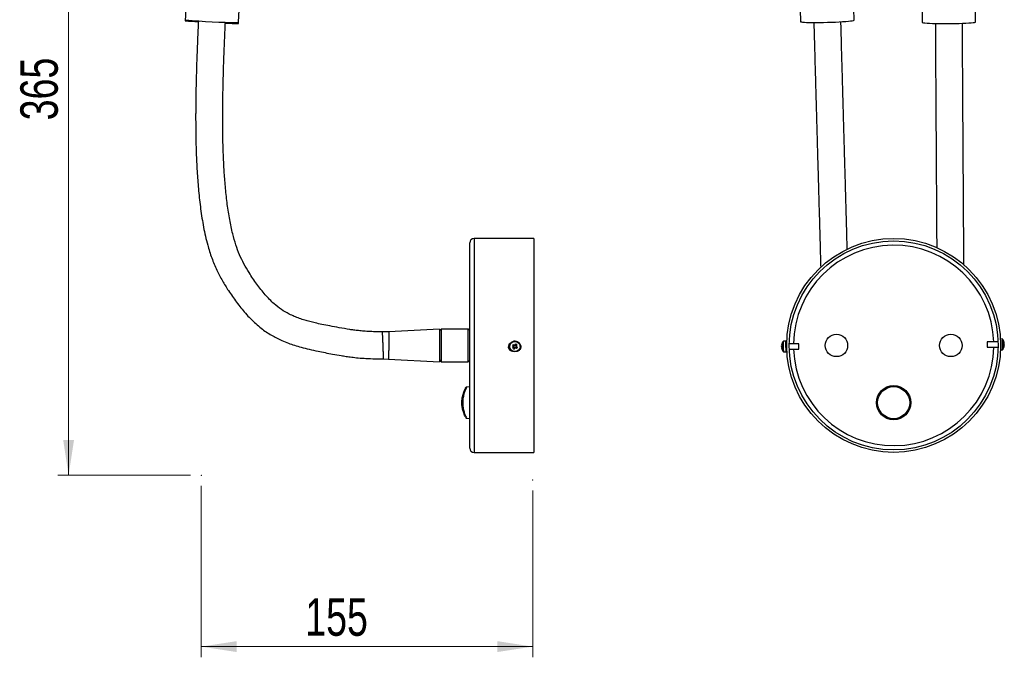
# Model space of a CAD drawing. Header units: millimetres. Extents: x 90 to 182, y 67 to 201.
# Tile 1 of 2: x 90 to 182, y 67 to 127. Entities that reach past the tile are written whole.
import ezdxf

# ---------------------------------------------------------------- set-up
doc = ezdxf.new("R2010")
doc.units = ezdxf.units.MM
doc.header["$PDSIZE"] = -1
doc.styles.add('SLDTEXTSTYLE0', font='TXT', dxfattribs={"width": 0.75})
doc.dimstyles.new('SLDDIMSTYLE0', dxfattribs={"dimtxt": 3.5, "dimasz": 3.302, "dimexe": 0, "dimexo": 0.0625, "dimgap": 0.875, "dimtad": 1, "dimlfac": 5, "dimrnd": 1e-09, "dimzin": 12, "dimdsep": 46, "dimtxsty": 'SLDTEXTSTYLE0', "dimsah": 1, "dimcen": 0.09, "dimadec": 0, "dimazin": 3, "dimtfac": 1, "dimtofl": 0, "dimtmove": 0, "dimatfit": 3, "dimfxl": 0, "dimfrac": 2, "dimtolj": 1, "dimtzin": 12, "dimarcsym": 0})

# ---------------------------------------------------------------- blocks, each defined once
blk = doc.blocks.new('_D')
at = {"color": 7, "linetype": 'Continuous', "lineweight": 18}
for p, q in [((98.207, 157.373), (93.168, 157.373)), ((94.168, 157.373), (94.168, 84.373)), ((105.572, 84.373), (93.168, 84.373))]:
    blk.add_line(p, q, dxfattribs=at)
for points in [[(94.168, 157.373), (93.66, 154.071), (94.676, 154.071)], [(94.168, 84.373), (94.676, 87.675), (93.66, 87.675)]]:
    blk.add_solid(points, dxfattribs=at)
at = {"color": 7, "linetype": 'Continuous', "lineweight": 18, "insert": (89.656, 117.544), "char_height": 3.5, "attachment_point": 1, "rotation": 90, "style": 'SLDTEXTSTYLE0'}
blk.add_mtext('365', dxfattribs=at)
blk = doc.blocks.new('_D_1')
at = {"color": 7, "linetype": 'Continuous', "lineweight": 18}
for p, q in [((106.572, 83.373), (106.572, 67.352)), ((137.572, 82.936), (137.572, 67.352)), ((106.572, 68.352), (137.572, 68.352))]:
    blk.add_line(p, q, dxfattribs=at)
for points in [[(106.572, 68.352), (109.874, 67.844), (109.874, 68.86)], [(137.572, 68.352), (134.27, 68.86), (134.27, 67.844)]]:
    blk.add_solid(points, dxfattribs=at)
at = {"color": 7, "linetype": 'Continuous', "lineweight": 18, "insert": (116.296, 72.863), "char_height": 3.5, "attachment_point": 1, "style": 'SLDTEXTSTYLE0'}
blk.add_mtext('155', dxfattribs=at)

msp = doc.modelspace()

# ---------------------------------------------------------------- linework, layer by layer
at = {"color": 7, "linetype": 'Continuous', "lineweight": 25}
for p, q in [((106.6176, 156.8056), (105.0641, 126.8464)), ((110.064, 126.7033), (111.6175, 156.6512)), ((161.7732, 156.7105), (162.615, 126.7626)), ((167.613, 126.903), (166.7712, 156.851)), ((173.7921, 156.6606), (173.9785, 126.7014)), ((178.9784, 126.7325), (178.792, 156.6917)), ((110.0574, 126.5875), (110.0634, 126.7018)), ((131.6772, 86.9039), (131.6772, 106.1039)), ((137.6772, 106.5039), (132.0772, 106.5039)), ((137.6772, 106.5039), (137.6772, 86.5039)), ((123.5125, 97.7529), (123.5126, 97.752)), ((128.8572, 98.0319), (124.1237, 97.7838)), ((128.8572, 98.0319), (128.8572, 94.9759)), ((129.0172, 98.0319), (128.8772, 97.8919)), ((128.8772, 96.4649), (128.8772, 97.8919)), ((131.5372, 98.0319), (129.0172, 98.0319)), ((129.0172, 98.0319), (129.0172, 96.4609)), ((131.6772, 97.8919), (131.5372, 98.0319)), ((131.5372, 96.4609), (131.5372, 98.0319)), ((135.404, 96.6048), (135.409, 96.6755)), ((161.2445, 96.9038), (161.0235, 96.9016)), ((161.2453, 96.8208), (161.2445, 96.9038)), ((181.0803, 96.8509), (180.051, 96.8407)), ((181.4695, 97.1048), (181.2985, 97.1031)), ((181.6321, 96.7011), (181.6616, 96.7019)), ((181.6322, 96.6945), (181.6617, 96.6972)), ((128.8772, 95.1159), (128.8772, 96.4649)), ((129.0172, 96.4609), (129.0172, 94.9759)), ((131.5372, 94.9759), (131.5372, 96.4609)), ((135.404, 96.6048), (135.404, 96.6026)), ((135.404, 96.4038), (135.404, 96.4016)), ((135.6631, 96.4707), (135.7711, 96.4018)), ((135.7099, 96.2408), (135.7824, 96.35)), ((135.8047, 96.4526), (135.7711, 96.4018)), ((135.7939, 96.3867), (135.7711, 96.4018)), ((135.7814, 96.3514), (135.8321, 96.3178)), ((135.8514, 96.5233), (135.8191, 96.4745)), ((135.8334, 96.1592), (135.9048, 96.2697)), ((135.8334, 96.1592), (135.9058, 96.2683)), ((135.854, 96.3033), (135.9048, 96.2697)), ((135.9022, 96.5311), (135.9746, 96.6409)), ((135.954, 96.5019), (135.9045, 96.5347)), ((135.9199, 96.2926), (135.9048, 96.2697)), ((135.9553, 96.28), (135.9324, 96.2951)), ((135.9553, 96.28), (135.9889, 96.3308)), ((136.0632, 96.206), (135.9553, 96.28)), ((136.0266, 96.4539), (135.9759, 96.4875)), ((136.0033, 96.3526), (136.0356, 96.4014)), ((136.0266, 96.4539), (136.0115, 96.431)), ((136.0256, 96.4495), (136.0981, 96.5592)), ((136.0981, 96.5592), (136.0266, 96.4539)), ((136.404, 96.6026), (136.394, 96.5032)), ((136.404, 96.6026), (136.404, 96.6048)), ((136.404, 96.4016), (136.404, 96.4038)), ((160.839, 96.5311), (160.8606, 96.5298)), ((160.8555, 96.5208), (160.8391, 96.5214)), ((160.8612, 96.3517), (160.8408, 96.35)), ((160.871, 96.2798), (160.8415, 96.2781)), ((161.0334, 95.9016), (161.2544, 95.9038)), ((161.3176, 96.6545), (161.2669, 96.654)), ((161.2719, 96.154), (161.3226, 96.1545)), ((162.4469, 96.6657), (161.5477, 96.6568)), ((161.5526, 96.1568), (162.4518, 96.1657)), ((180.056, 96.3407), (181.0853, 96.3509)), ((181.3084, 96.1031), (181.4794, 96.1048)), ((181.6621, 96.6561), (181.6326, 96.6564)), ((123.6196, 95.2349), (124.0868, 95.227)), ((123.62, 95.2428), (123.6199, 95.2472)), ((124.0867, 95.2259), (128.8572, 94.9759)), ((128.8772, 95.1159), (129.0172, 94.9759)), ((129.0172, 94.9759), (131.5372, 94.9759)), ((131.5372, 94.9759), (131.6772, 95.1159)), ((131.6772, 92.6355), (131.364, 92.6026)), ((131.362, 89.7054), (131.6772, 89.6722)), ((132.0772, 86.5039), (137.6772, 86.5039))]:
    msp.add_line(p, q, dxfattribs=at)
at = {"color": 1, "linetype": 'Continuous', "lineweight": 25}
for p, q in [((132.0772, 106.5039), (132.0772, 86.5039)), ((131.1085, 92.0879), (131.0122, 91.7598))]:
    msp.add_line(p, q, dxfattribs=at)
at = {"color": 7, "linetype": 'Continuous', "lineweight": 25, "flags": 128}
for points in [[(162.615, 126.7626), (162.6244, 126.7518), (162.6845, 126.7344), (162.799, 126.7191), (162.9651, 126.7065), (163.1792, 126.6966), (163.4366, 126.6898), (163.7314, 126.6862), (164.0571, 126.6858), (164.4064, 126.6888), (164.7715, 126.6949), (165.1443, 126.7042), (165.5164, 126.7163), (165.8795, 126.731), (166.2255, 126.748), (166.5467, 126.7669), (166.8358, 126.7872), (167.0866, 126.8086), (167.2932, 126.8305), (167.4512, 126.8525), (167.5569, 126.874), (167.6081, 126.8946), (167.613, 126.903)], [(173.9785, 126.7014), (173.979, 126.6989), (174.014, 126.6799), (174.1042, 126.6617), (174.2473, 126.6447), (174.4403, 126.6293), (174.6789, 126.6159), (174.9576, 126.6048), (175.2703, 126.5961), (175.61, 126.5902), (175.9691, 126.587), (176.3396, 126.5868), (176.7131, 126.5895), (177.0815, 126.5951), (177.4363, 126.6033), (177.7698, 126.6141), (178.0744, 126.6272), (178.3434, 126.6423), (178.5707, 126.6591), (178.7513, 126.6771), (178.881, 126.6961), (178.9572, 126.7155), (178.9784, 126.7325)], [(135.414, 96.5032), (135.4044, 96.5837), (135.4094, 96.6756)], [(161.2544, 95.9038), (161.2544, 95.9071), (161.2539, 95.9564), (161.2528, 96.0597), (161.2514, 96.2045), (161.2497, 96.3734), (161.248, 96.5459), (161.2465, 96.7013), (161.2453, 96.8208)], [(180.051, 96.8407), (180.0511, 96.8366), (180.0514, 96.8008), (180.0521, 96.7329), (180.053, 96.6434), (180.054, 96.5459), (180.0549, 96.4552), (180.0556, 96.3851), (180.056, 96.3463), (180.056, 96.3407)], [(181.6614, 96.7284), (181.6614, 96.726), (181.6614, 96.7233), (181.6615, 96.7203), (181.6615, 96.7171), (181.6615, 96.7137), (181.6616, 96.71), (181.6616, 96.706), (181.6616, 96.7019)], [(181.6621, 96.6561), (181.662, 96.6618), (181.662, 96.6673), (181.6619, 96.6727), (181.6619, 96.6779), (181.6618, 96.683), (181.6618, 96.6879), (181.6617, 96.6927), (181.6617, 96.6972)], [(160.839, 96.5311), (160.839, 96.5309), (160.839, 96.5304), (160.839, 96.5296), (160.839, 96.5285), (160.839, 96.5271), (160.8391, 96.5255), (160.8391, 96.5236), (160.8391, 96.5214)], [(160.8403, 96.4015), (160.8402, 96.4077), (160.8402, 96.4138), (160.8401, 96.4199), (160.8401, 96.426), (160.84, 96.432), (160.8399, 96.4379), (160.8399, 96.4437), (160.8398, 96.4495)], [(160.8403, 96.398), (160.8404, 96.3918), (160.8405, 96.3857), (160.8405, 96.3796), (160.8406, 96.3735), (160.8406, 96.3675), (160.8407, 96.3616), (160.8407, 96.3558), (160.8408, 96.35)], [(160.8416, 96.2683), (160.8416, 96.2686), (160.8416, 96.2691), (160.8416, 96.2699), (160.8416, 96.271), (160.8416, 96.2723), (160.8416, 96.274), (160.8415, 96.2759), (160.8415, 96.2781)], [(162.4473, 96.6242), (162.4469, 96.6611), (162.4469, 96.6657)], [(162.4518, 96.1657), (162.4518, 96.1708), (162.4514, 96.2085), (162.4507, 96.2778), (162.4498, 96.3681), (162.4489, 96.4656), (162.448, 96.5556), (162.4473, 96.6242)], [(181.6346, 96.6064), (181.6355, 96.5918), (181.636, 96.5828)], [(181.6631, 96.5572), (181.6631, 96.5516), (181.6632, 96.5461), (181.6632, 96.5407), (181.6633, 96.5354), (181.6633, 96.5303), (181.6634, 96.5254), (181.6634, 96.5207), (181.6635, 96.5161)], [(181.6638, 96.4849), (181.6638, 96.4874), (181.6637, 96.4901), (181.6637, 96.4931), (181.6637, 96.4963), (181.6636, 96.4997), (181.6636, 96.5034), (181.6636, 96.5073), (181.6635, 96.5115)]]:
    msp.add_lwpolyline(points, dxfattribs=at)
at = {"color": 1, "linetype": 'Continuous', "lineweight": 25, "flags": 128}
for points in [[(160.9861, 96.8022), (160.9854, 96.8688), (160.9853, 96.8821)], [(160.9949, 95.9204), (160.9948, 95.9235), (160.9944, 95.971), (160.9934, 96.0703), (160.992, 96.2096), (160.9904, 96.3719), (160.9887, 96.5379), (160.9872, 96.6873), (160.9861, 96.8022)], [(161.0243, 96.8186), (161.0236, 96.8878), (161.0235, 96.9016)], [(161.0334, 95.9016), (161.0334, 95.9049), (161.0329, 95.9542), (161.0319, 96.0575), (161.0304, 96.2023), (161.0287, 96.3712), (161.027, 96.5437), (161.0255, 96.6991), (161.0243, 96.8186)], [(181.4695, 97.1048), (181.4695, 97.1001), (181.4701, 97.047), (181.4711, 96.9405), (181.4726, 96.7935), (181.4743, 96.6237), (181.476, 96.4517), (181.4775, 96.2982), (181.4787, 96.1816), (181.4793, 96.1161), (181.4794, 96.1048)], [(181.508, 97.086), (181.5081, 97.0815), (181.5086, 97.0304), (181.5096, 96.928), (181.511, 96.7866), (181.5126, 96.6234), (181.5143, 96.458), (181.5157, 96.3103), (181.5169, 96.1982), (181.5175, 96.1352), (181.5176, 96.1244)], [(161.2669, 96.654), (161.267, 96.6494), (161.2673, 96.6125)], [(161.2673, 96.6125), (161.268, 96.5438), (161.2689, 96.4539), (161.2699, 96.3563), (161.2708, 96.2661), (161.2715, 96.1968), (161.2719, 96.159), (161.2719, 96.154)]]:
    msp.add_lwpolyline(points, dxfattribs=at)
at = {"color": 7, "linetype": 'Continuous', "lineweight": 25}
for centre, radius in [((171.3165, 96.5039), 10), ((171.3165, 96.5039), 9.77), ((135.904, 96.4016), 0.5), ((135.904, 96.4012), 0.4808), ((165.9665, 96.5039), 1.05), ((176.6665, 96.5039), 1.05), ((171.3165, 91.1539), 1.6), ((171.3165, 91.1539), 1.5)]:
    msp.add_circle(centre, radius, dxfattribs=at)
for centre, radius, start, end in [((108.1535, 166.2386), 39.5131, 265.515681, 267.302399), ((109.5423, 166.3276), 39.6277, 263.567481, 270.754294), ((110.9202, 162.6263), 36.0491, 266.687596, 268.628565), ((132.0772, 106.1039), 0.4, 90, 180), ((135.6759, 96.3731), 0.3985, 106.689895, 270.194511), ((135.904, 96.4038), 0.5, 56.507194, 179.998267), ((135.904, 96.4038), 0.5, 0.000419, 56.509762), ((161.6294, 96.4076), 0.8, 143.6233, 170.919599), ((161.0239, 96.8536), 0.048, 90.569426, 143.6233), ((161.2667, 96.674), 0.02, 180.569426, 270.569426), ((181.47, 97.0568), 0.048, 37.515553, 90.569426), ((180.8735, 96.5988), 0.8, 18.491314, 37.515553), ((181.6042, 96.8432), 0.0295, 9.52713, 26.747728), ((180.9062, 96.6144), 0.7637, 8.587032, 18.476652), ((181.5784, 96.6412), 0.103, 36.111969, 58.76656), ((180.7922, 96.6486), 0.8435, 355.650298, 5.489854), ((137.193, 95.5471), 1.7871, 144.133385, 148.879653), ((185.1782, 170.8848), 89.3823, 236.360287, 236.444526), ((136.7302, 97.6487), 1.7387, 234.069828, 238.948418), ((185.2598, 171.0083), 89.3823, 236.360287, 236.444526), ((135.904, 96.3997), 0.1314, 180.777544, 202.239204), ((135.904, 96.4026), 0.1112, 153.272641, 188.226382), ((135.904, 96.4026), 0.1112, 188.226435, 194.790313), ((135.904, 96.4026), 0.1112, 194.790525, 229.743392), ((135.904, 96.4026), 0.1112, 139.74032, 153.272717), ((135.904, 96.4026), 0.1112, 104.788696, 139.740113), ((135.904, 96.4026), 0.1112, 229.743185, 243.275061), ((135.904, 96.4026), 0.1112, 243.275138, 278.225681), ((135.904, 96.3997), 0.1314, 90.777405, 112.23713), ((135.904, 96.4026), 0.1112, 98.225627, 104.788908), ((135.904, 96.4026), 0.1112, 63.275138, 98.225681), ((135.904, 96.3998), 0.1314, 270.777405, 292.23713), ((135.904, 96.4026), 0.1112, 278.225627, 284.788908), ((135.904, 96.4026), 0.1112, 284.788696, 319.740113), ((184.8276, 170.3254), 88.7224, 236.573775, 236.658431), ((135.904, 96.4026), 0.1112, 49.743185, 63.275061), ((135.0454, 95.1024), 1.7974, 54.14957, 58.868676), ((135.904, 96.4026), 0.1112, 14.790525, 49.743392), ((135.904, 96.4026), 0.1112, 319.74032, 333.272717), ((135.904, 96.4026), 0.1112, 333.272641, 8.226382), ((135.904, 96.4026), 0.1112, 8.226435, 14.790313), ((135.904, 96.3997), 0.1314, 0.777544, 22.239204), ((184.9093, 170.4488), 88.7224, 236.573775, 236.658431), ((134.6474, 97.2316), 1.7482, 324.080618, 328.932419), ((161.4042, 96.4432), 0.572, 159.783421, 171.158219), ((161.4051, 96.3615), 0.5721, 159.784086, 171.157554), ((161.1154, 96.4745), 0.2846, 194.852574, 210.651075), ((161.4001, 96.4482), 0.5678, 189.95823, 197.370563), ((161.1166, 96.3511), 0.2846, 194.854123, 210.649527), ((161.6294, 96.4076), 0.8, 190.219254, 217.515553), ((161.1345, 96.6027), 0.2698, 171.86355, 189.274905), ((161.4823, 96.2738), 0.6143, 174.803329, 186.335274), ((161.0329, 95.9496), 0.048, 217.515553, 270.569426), ((161.2721, 96.134), 0.02, 90.569426, 180.569426), ((181.4789, 96.1528), 0.048, 270.569426, 323.6233), ((180.8735, 96.5988), 0.8, 323.6233, 342.647539), ((181.5777, 96.7152), 0.103, 302.37613, 325.025978), ((181.5798, 96.4965), 0.103, 36.1157, 58.762829), ((180.9061, 96.6151), 0.7638, 342.662931, 352.551796), ((181.5979, 96.3716), 0.0406, 337.990799, 23.147799), ((180.9065, 96.5839), 0.7638, 342.662883, 352.551844), ((132.0772, 86.9039), 0.4, 180, 270)]:
    msp.add_arc(centre, radius, start, end, dxfattribs=at)
at = {"color": 1, "linetype": 'Continuous', "lineweight": 25}
for start, end in [(2.098311, 179.040542), (182.098311, 359.040542)]:
    msp.add_arc((171.3165, 96.5039), 9.37, start, end, dxfattribs=at)
at = {"color": 7, "linetype": 'Continuous', "lineweight": 25}
for centre, major_axis, ratio, start_param, end_param in [((135.8926, 96.4121), (0.0947, 0.023), 0.9832606, 2.1916078, 2.4634983), ((135.8964, 96.3931), (0.0374, 0.0921), 0.9718346, 2.8123194, 3.0842098), ((135.9116, 96.416), (0.0967, -0.0074), 0.9869629, 0.9212419, 1.1931323), ((135.9154, 96.397), (-0.0597, 0.079), 0.9736873, 3.3367579, 3.6086483)]:
    msp.add_ellipse(centre, major_axis=major_axis, ratio=ratio, start_param=start_param, end_param=end_param, dxfattribs=at)
for points, knots in [([(106.3047, 126.8378), (106.2776, 126.2583), (106.2251, 125.1336), (106.1618, 123.5284), (106.1146, 122.09), (106.0829, 120.8528), (106.0638, 119.8203), (106.0542, 119.025), (106.0501, 118.4441), (106.0489, 118.0478), (106.0487, 117.7296), (106.0493, 117.4284), (106.051, 117.0901), (106.0541, 116.707), (106.0593, 116.2862), (106.0728, 115.4772), (106.1069, 114.2359), (106.1868, 112.6008), (106.3154, 110.9205), (106.5015, 109.2471), (106.7691, 107.5582), (107.1133, 106.0263), (107.5307, 104.6869), (107.9985, 103.5682), (108.5293, 102.556), (109.152, 101.5547), (109.8605, 100.5329), (110.6963, 99.4841), (111.4778, 98.6853), (112.1477, 98.1261), (112.6425, 97.766), (113.1277, 97.459), (113.6135, 97.1921), (114.1423, 96.9406), (114.6992, 96.7151), (115.3039, 96.5066), (115.9475, 96.3165), (116.6907, 96.1289), (117.4355, 95.9669), (118.1706, 95.8223), (118.8856, 95.6914), (119.5393, 95.575), (120.132, 95.4772), (120.6654, 95.4028), (121.2867, 95.3356), (122.0185, 95.2822), (122.8082, 95.2479), (123.3572, 95.2438), (123.6198, 95.2419)], [0, 0, 0, 0, 0.0410573, 0.0796856, 0.1136958, 0.1429157, 0.1672769, 0.1867777, 0.199208, 0.2083954, 0.2148245, 0.2217254, 0.229712, 0.2387713, 0.2488402, 0.2594963, 0.2960338, 0.3367182, 0.3753473, 0.4152795, 0.4558482, 0.4963127, 0.5262856, 0.5550124, 0.5819997, 0.6070727, 0.6384141, 0.6699393, 0.701876, 0.717267, 0.7316426, 0.7451401, 0.7578664, 0.7708354, 0.7865476, 0.8003469, 0.8160749, 0.8340129, 0.8545662, 0.8699884, 0.8870168, 0.9059925, 0.9169611, 0.9295176, 0.9440854, 0.9611654, 0.9814176, 1, 1, 1, 1]), ([(123.5127, 97.7728), (123.353, 97.7739), (122.9626, 97.7766), (122.3779, 97.7984), (121.788, 97.8342), (121.2865, 97.8794), (120.8532, 97.9305), (120.25, 98.0178), (119.5031, 98.1516), (118.6365, 98.3089), (117.8961, 98.4561), (117.2673, 98.5946), (116.7346, 98.7271), (116.2417, 98.8662), (115.762, 99.0217), (115.2697, 99.2102), (114.6958, 99.4741), (114.0507, 99.8506), (113.2918, 100.4457), (112.5234, 101.2392), (111.7559, 102.2292), (111.0968, 103.201), (110.5563, 104.118), (110.14, 104.9799), (109.7872, 105.9187), (109.4783, 107.0197), (109.2126, 108.2877), (108.9957, 109.7065), (108.8352, 111.1682), (108.7242, 112.6048), (108.6529, 113.9519), (108.6107, 115.1765), (108.5896, 116.214), (108.581, 117.0473), (108.5791, 117.5997), (108.5792, 117.9921), (108.5801, 118.3276), (108.5828, 118.7755), (108.589, 119.3953), (108.6013, 120.2022), (108.6228, 121.2111), (108.656, 122.3977), (108.703, 123.7593), (108.7618, 125.2155), (108.8089, 126.2171), (108.832, 126.7076)], [0, 0, 0, 0, 0.0125401, 0.0306642, 0.0459535, 0.0589562, 0.0702057, 0.0802207, 0.1068266, 0.1298004, 0.1493997, 0.1661169, 0.1803705, 0.192518, 0.2063358, 0.2199706, 0.2339013, 0.2559239, 0.2784694, 0.3094612, 0.3424328, 0.37679, 0.4016626, 0.4260083, 0.4519022, 0.4803655, 0.5157783, 0.5536405, 0.5931108, 0.6313019, 0.6668509, 0.6991048, 0.727579, 0.7483911, 0.7645892, 0.770984, 0.7792314, 0.7909507, 0.8061804, 0.8279335, 0.8543639, 0.8854764, 0.921212, 0.9614166, 1, 1, 1, 1]), ([(163.8525, 126.6868), (163.8541, 126.6292), (163.8761, 125.8451), (163.9174, 124.3769), (163.9749, 122.3316), (164.0283, 120.4316), (164.077, 118.6992), (164.1208, 117.1394), (164.1598, 115.7528), (164.1943, 114.5273), (164.2327, 113.1602), (164.2771, 111.5809), (164.3288, 109.7389), (164.3805, 107.902), (164.4268, 106.2522), (164.4656, 104.8727), (164.4867, 104.1222), (164.4963, 103.7826)], [0, 0, 0, 0, 0.0074717, 0.1016805, 0.1903267, 0.272557, 0.3478342, 0.414728, 0.4745723, 0.5274385, 0.5735035, 0.6517957, 0.7323576, 0.8132169, 0.8921567, 0.9512019, 1, 1, 1, 1]), ([(166.9796, 105.4852), (166.9731, 105.716), (166.9513, 106.4942), (166.9122, 107.8842), (166.8632, 109.6259), (166.8205, 111.1469), (166.7848, 112.4147), (166.7559, 113.4454), (166.7251, 114.5389), (166.6906, 115.7662), (166.6513, 117.1665), (166.607, 118.7435), (166.558, 120.487), (166.5045, 122.3899), (166.4469, 124.439), (166.4055, 125.9114), (166.3834, 126.6985), (166.3817, 126.7577)], [0, 0, 0, 0, 0.0342165, 0.1153587, 0.1984833, 0.2815253, 0.3296514, 0.3767615, 0.4262725, 0.4831138, 0.5488949, 0.6226212, 0.704213, 0.7933684, 0.8895045, 0.9916931, 1, 1, 1, 1]), ([(175.214, 126.5991), (175.2141, 126.5837), (175.2188, 125.8416), (175.2276, 124.4151), (175.2404, 122.369), (175.2522, 120.4683), (175.263, 118.7352), (175.2727, 117.1748), (175.2813, 115.7877), (175.289, 114.5617), (175.2975, 113.1941), (175.3073, 111.6145), (175.3188, 109.7708), (175.3302, 107.9369), (175.3388, 106.5484), (175.3435, 105.8036), (175.3445, 105.6359)], [0, 0, 0, 0, 0.0021918, 0.1057617, 0.2032165, 0.2936178, 0.376375, 0.4499159, 0.5157067, 0.573826, 0.6244684, 0.7105403, 0.7991074, 0.8880014, 0.9747853, 1, 1, 1, 1]), ([(177.8848, 104.0159), (177.8831, 104.2941), (177.8788, 104.9837), (177.8708, 106.2704), (177.8609, 107.8583), (177.8501, 109.6038), (177.8406, 111.1246), (177.8327, 112.393), (177.8263, 113.424), (177.8195, 114.518), (177.8119, 115.7457), (177.8031, 117.1466), (177.7933, 118.7242), (177.7825, 120.4683), (177.7706, 122.372), (177.7579, 124.4218), (177.749, 125.8522), (177.7443, 126.5969), (177.7442, 126.6135)], [0, 0, 0, 0, 0.04050471, 0.10041278, 0.17646434, 0.25437389, 0.33220603, 0.37731286, 0.42146737, 0.4678722, 0.52114735, 0.58280153, 0.65190252, 0.72837544, 0.81193743, 0.90204216, 0.9978197, 1, 1, 1, 1]), ([(124.1237, 97.7861), (123.9305, 97.7738), (123.7271, 97.7608), (123.5237, 97.7695), (123.5133, 97.77)], [0, 0, 0, 0, 0.9490505, 1, 1, 1, 1]), ([(124.1237, 97.7832), (124.1238, 97.7832), (124.1238, 97.7841), (124.1238, 97.7834), (124.1238, 97.7828)], [0, 0, 0, 0, 0.0424013, 1, 1, 1, 1]), ([(136.1774, 95.9916), (136.1882, 95.9931), (136.2434, 96.0009), (136.3312, 96.0583), (136.4229, 96.1576), (136.4748, 96.2848), (136.4824, 96.4217), (136.443, 96.5517), (136.3787, 96.6505), (136.32, 96.6874), (136.2993, 96.7004)], [0, 0, 0, 0, 0.0358038, 0.1830895, 0.3304996, 0.478035, 0.6255104, 0.7728524, 0.9201676, 1, 1, 1, 1]), ([(135.7726, 96.398), (135.7734, 96.3976), (135.7798, 96.3942), (135.7869, 96.3905), (135.7935, 96.3869), (135.7939, 96.3867)], [0, 0, 0, 0, 0.1136893, 0.9453467, 1, 1, 1, 1]), ([(135.7965, 96.3742), (135.7962, 96.3738), (135.7918, 96.3663), (135.7871, 96.3582), (135.7829, 96.3509), (135.7824, 96.35)], [0, 0, 0, 0, 0.0546533, 0.8863107, 1, 1, 1, 1]), ([(135.8756, 96.5101), (135.8752, 96.5103), (135.8685, 96.5139), (135.8615, 96.5176), (135.855, 96.521), (135.8543, 96.5214)], [0, 0, 0, 0, 0.0546533, 0.8863107, 1, 1, 1, 1]), ([(135.9022, 96.5311), (135.9017, 96.5305), (135.8974, 96.5249), (135.8928, 96.5188), (135.8884, 96.513), (135.8881, 96.5127)], [0, 0, 0, 0, 0.1136893, 0.9453467, 1, 1, 1, 1]), ([(135.9058, 96.2683), (135.9063, 96.2692), (135.9106, 96.2766), (135.9152, 96.2846), (135.9196, 96.2921), (135.9199, 96.2926)], [0, 0, 0, 0, 0.1136893, 0.9453467, 1, 1, 1, 1]), ([(135.9324, 96.2951), (135.9328, 96.2948), (135.9394, 96.2895), (135.9465, 96.2839), (135.953, 96.2787), (135.9537, 96.2781)], [0, 0, 0, 0, 0.0546533, 0.8863107, 1, 1, 1, 1]), ([(136.0115, 96.431), (136.0118, 96.4314), (136.0162, 96.4372), (136.0209, 96.4433), (136.0251, 96.4488), (136.0256, 96.4495)], [0, 0, 0, 0, 0.0546533, 0.8863107, 1, 1, 1, 1]), ([(136.0354, 96.4015), (136.0346, 96.4021), (136.0282, 96.4073), (136.0211, 96.413), (136.0145, 96.4182), (136.0141, 96.4185)], [0, 0, 0, 0, 0.1136893, 0.9453467, 1, 1, 1, 1]), ([(131.2723, 89.8245), (131.2722, 89.8246), (131.2714, 89.825), (131.1997, 89.9776), (131.1073, 90.2124), (131.0197, 90.5), (130.9512, 90.8219), (130.9297, 91.2637), (130.9927, 91.7096), (131.1059, 92.0834), (131.2087, 92.3405), (131.2752, 92.4867), (131.2757, 92.489), (131.2759, 92.4899)], [0, 0, 0, 0, 0.0185991, 0.1304556, 0.2431822, 0.2959586, 0.3976285, 0.5045772, 0.6230818, 0.7374622, 0.8390802, 0.9330546, 1, 1, 1, 1]), ([(131.102, 92.1026), (131.0885, 92.066), (131.0536, 91.9709), (131.0231, 91.855), (131.0043, 91.7838)], [0, 0, 0, 0, 0.385334, 1, 1, 1, 1]), ([(131.3637, 92.6012), (131.3606, 92.6009), (131.3496, 92.5996), (131.3336, 92.5918), (131.3176, 92.5807), (131.3071, 92.57), (131.3013, 92.5625), (131.2983, 92.5581), (131.2962, 92.5547), (131.294, 92.5509), (131.2906, 92.5444), (131.2797, 92.5232), (131.2478, 92.4586), (131.1946, 92.341), (131.1428, 92.2211), (131.1115, 92.1303), (131.102, 92.1026)], [0, 0, 0, 0, 0.0080424, 0.0279838, 0.0447162, 0.0579714, 0.0667074, 0.0731377, 0.080979, 0.0948952, 0.1316873, 0.2680895, 0.481074, 0.6918839, 0.9061504, 1, 1, 1, 1]), ([(131.2866, 89.7713), (131.2882, 89.768), (131.292, 89.7603), (131.2935, 89.7578), (131.2965, 89.7524), (131.3011, 89.7455), (131.3085, 89.7358), (131.3234, 89.7221), (131.3421, 89.7103), (131.3564, 89.7084), (131.3611, 89.7078)], [0, 0, 0, 0, 0.2109075, 0.4906196, 0.6088148, 0.6574178, 0.7071218, 0.8039729, 0.9354541, 1, 1, 1, 1])]:
    msp.add_open_spline(points, degree=3, knots=knots, dxfattribs=at)
at = {"color": 1, "linetype": 'Continuous', "lineweight": 25}
for points, knots in [([(123.5792, 96.4683), (123.5774, 96.5132), (123.5697, 96.6999), (123.5548, 97.0246), (123.5351, 97.3875), (123.5192, 97.6429), (123.5106, 97.771), (123.512, 97.7571), (123.5125, 97.7529)], [0, 0, 0, 0, 0.0667182, 0.2778063, 0.4884029, 0.6991482, 0.9097616, 1, 1, 1, 1]), ([(124.1238, 97.7828), (124.1238, 97.7828), (124.1238, 97.7827), (124.1236, 97.772), (124.1233, 97.7525), (124.1228, 97.7239), (124.1221, 97.6863), (124.1213, 97.6403), (124.1203, 97.5865), (124.1193, 97.5253), (124.118, 97.4561), (124.1167, 97.3802), (124.1153, 97.2986), (124.1139, 97.2116), (124.1123, 97.1186), (124.1103, 96.9893), (124.1081, 96.8525), (124.106, 96.7117), (124.1043, 96.5944), (124.1031, 96.5124), (124.1025, 96.4671)], [0, 0, 0, 0, 0.0362726, 0.0899679, 0.1417712, 0.1939349, 0.2472354, 0.3009286, 0.3527284, 0.4048884, 0.4581841, 0.5118721, 0.5636655, 0.6158187, 0.6691064, 0.7227863, 0.827002, 0.8798998, 0.9335685, 1, 1, 1, 1]), ([(123.6199, 95.2468), (123.6196, 95.2548), (123.619, 95.2719), (123.6134, 95.4698), (123.604, 95.7789), (123.5922, 96.1326), (123.583, 96.3712), (123.5792, 96.4683)], [0, 0, 0, 0, 0.1931298, 0.4119132, 0.6307475, 0.8496536, 1, 1, 1, 1]), ([(124.1025, 96.4671), (124.1018, 96.4182), (124.1004, 96.3199), (124.0982, 96.1536), (124.0963, 96.0053), (124.0947, 95.8771), (124.0931, 95.7548), (124.0918, 95.6426), (124.0906, 95.5431), (124.0895, 95.4529), (124.0886, 95.3771), (124.0879, 95.3176), (124.0873, 95.2693), (124.087, 95.2391), (124.0868, 95.2264), (124.0868, 95.2269), (124.0868, 95.227)], [0, 0, 0, 0, 0.0744606, 0.1499232, 0.2581181, 0.3130351, 0.3687522, 0.4769257, 0.5318319, 0.5875379, 0.6956959, 0.7505942, 0.8062921, 0.9144418, 0.9693359, 1, 1, 1, 1]), ([(131.3654, 92.589), (131.3653, 92.5881), (131.3649, 92.5858), (131.2959, 92.4297), (131.1891, 92.1546), (131.0711, 91.753), (131.0051, 91.272), (131.0276, 90.7956), (131.099, 90.4495), (131.1901, 90.141), (131.2887, 89.8838), (131.3668, 89.7136), (131.3645, 89.7201), (131.3638, 89.7224)], [0, 0, 0, 0, 0.067784, 0.159332, 0.2572201, 0.3662013, 0.4783313, 0.5793944, 0.6758073, 0.7261281, 0.834517, 0.9434706, 1, 1, 1, 1])]:
    msp.add_open_spline(points, degree=3, knots=knots, dxfattribs=at)
at = {"color": 7, "linetype": 'Continuous', "lineweight": 0}
for p in [(106.5718, 84.3733), (137.5718, 83.9355)]:
    msp.add_point(p, dxfattribs=at)

# ---------------------------------------------------------------- dimensions: what is measured, and where the dimension line sits
at = {"color": 7, "linetype": 'Continuous', "lineweight": 18}
dim = msp.add_linear_dim(base=(94.1682, 84.3733), p1=(99.2075, 157.3733), p2=(106.5718, 84.3733), angle=90, dimstyle='SLDDIMSTYLE0', dxfattribs=at)
dim.commit()
dim.dimension.update_dxf_attribs({"geometry": '_D', "text_midpoint": (94.1682, 121.4236), "dimtype": 160})
dim = msp.add_linear_dim(base=(137.5718, 68.3516), p1=(106.5718, 84.3733), p2=(137.5718, 83.9355), dimstyle='SLDDIMSTYLE0', dxfattribs=at)
dim.commit()
dim.dimension.update_dxf_attribs({"geometry": '_D_1', "text_midpoint": (120.1753, 68.3516), "dimtype": 160})

doc.saveas('drawing.dxf')
